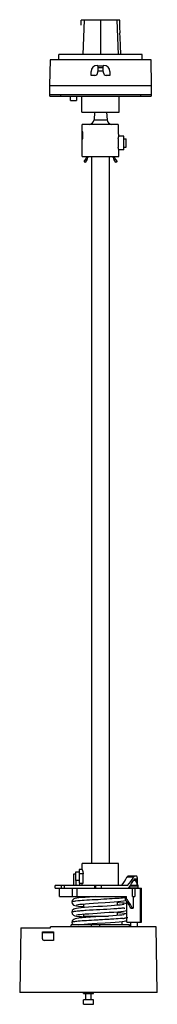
# Model space of a CAD drawing. Header units: millimetres. Extents: x 209 to 290, y 55 to 636.
import ezdxf

# ---------------------------------------------------------------- set-up
doc = ezdxf.new("R2010")
doc.units = ezdxf.units.MM
doc.header["$LTSCALE"] = 44.823277
doc.layers.get('0').update_dxf_attribs({"linetype": 'CONTINUOUS'})

msp = doc.modelspace()

# ---------------------------------------------------------------- linework, layer by layer
at = {"color": 7, "linetype": 'Continuous'}
for p, q in [((245.6, 632.6), (245.6, 635.62)), ((268.19, 635.62), (245.6, 635.62)), ((247.26, 635.62), (246.47, 615.37)), ((250.95, 635.62), (250.95, 635.87)), ((250.95, 635.87), (262.96, 635.87)), ((251.87, 635.87), (251.87, 635.62)), ((253.41, 635.62), (253.41, 635.87)), ((254.25, 635.62), (254.25, 635.87)), ((256.85, 635.62), (256.84, 615.37)), ((259.45, 635.87), (259.45, 635.62)), ((259.53, 635.62), (259.53, 635.87)), ((260.47, 635.87), (260.47, 635.62)), ((262.01, 635.62), (262.01, 635.87)), ((262.95, 635.87), (262.95, 635.62)), ((262.96, 635.62), (262.96, 635.87)), ((266.44, 635.62), (267.23, 615.37)), ((268.02, 635.62), (268.16, 631.57)), ((268.19, 631.17), (268.19, 635.62)), ((268.18, 631.17), (268.28, 628.2)), ((268.19, 631.17), (268.18, 631.17)), ((227.17, 612.15), (226.91, 597.05)), ((286.65, 612.15), (227.17, 612.15)), ((232.41, 612.15), (232.41, 615.37)), ((281.41, 615.37), (232.41, 615.37)), ((281.41, 612.15), (281.41, 615.37)), ((286.91, 597.05), (286.65, 612.15)), ((251.41, 603.05), (251.41, 605.35)), ((254.91, 608.85), (255.41, 608.85)), ((255.16, 605.25), (255.16, 604.55)), ((255.41, 605.25), (255.16, 605.25)), ((255.41, 608.85), (255.41, 605.25)), ((255.41, 608.65), (258.41, 608.65)), ((258.41, 607.45), (255.41, 607.45)), ((258.41, 605.55), (255.41, 605.55)), ((258.41, 605.25), (258.41, 608.85)), ((258.41, 608.85), (258.91, 608.85)), ((258.66, 605.25), (258.41, 605.25)), ((258.66, 604.55), (258.66, 605.25)), ((262.41, 605.35), (262.41, 603.05)), ((253.66, 603.05), (251.41, 603.05)), ((262.41, 603.05), (260.16, 603.05)), ((226.91, 597.05), (226.91, 591.8)), ((226.91, 597.05), (286.91, 597.05)), ((286.91, 591.8), (286.91, 597.05)), ((226.91, 591.8), (286.91, 591.8)), ((227.11, 590.8), (227.11, 591.8)), ((227.11, 590.8), (286.71, 590.8)), ((233.26, 591.8), (233.26, 590.8)), ((239.3, 588.2), (239.3, 590.8)), ((239.3, 588.2), (242.7, 588.2)), ((242.7, 590.8), (242.7, 588.2)), ((245.91, 581.28), (245.91, 590.8)), ((267.91, 581.28), (267.91, 590.8)), ((280.56, 590.8), (280.56, 591.8)), ((286.71, 591.8), (286.71, 590.8)), ((245.91, 581.28), (267.91, 581.28)), ((253.44, 581.28), (253.09, 576.89)), ((260.41, 581.28), (260.75, 576.89)), ((253.09, 576.89), (260.75, 576.89)), ((245.91, 570.13), (245.91, 565.13)), ((245.91, 570.13), (246.12, 570.13)), ((246.12, 570.13), (246.12, 574.13)), ((267.26, 574.13), (246.12, 574.13)), ((267.26, 574.13), (267.26, 568.33)), ((245.91, 565.13), (246.12, 565.13)), ((246.12, 555.13), (246.12, 565.13)), ((267.72, 568.33), (267.26, 568.33)), ((267.26, 565.52), (267.26, 560.73)), ((267.72, 567.13), (267.72, 568.33)), ((270.56, 567.13), (267.72, 567.13)), ((270.56, 559.13), (270.56, 567.13)), ((270.56, 565.63), (271.96, 565.63)), ((271.96, 560.63), (271.96, 565.63)), ((267.72, 555.13), (267.72, 559.13)), ((270.56, 559.13), (267.72, 559.13)), ((270.56, 560.63), (271.96, 560.63)), ((246.12, 555.13), (267.72, 555.13)), ((247.19, 552.13), (248.26, 553.66)), ((247.84, 551.67), (247.19, 552.13)), ((248.92, 553.2), (247.84, 551.67)), ((248.61, 554.63), (248.66, 555.13)), ((249.46, 555.13), (249.41, 554.56)), ((251.66, 555.13), (251.66, 138.13)), ((262.01, 555.13), (262.01, 138.13)), ((264.41, 554.56), (264.36, 555.13)), ((265.97, 551.67), (264.9, 553.2)), ((265.16, 555.13), (265.2, 554.63)), ((265.56, 553.66), (266.63, 552.13)), ((266.63, 552.13), (265.97, 551.67)), ((246.08, 134.63), (244.31, 134.63)), ((244.31, 134.63), (244.31, 126.63)), ((267.58, 138.13), (246.08, 138.13)), ((246.08, 134.63), (246.08, 138.13)), ((267.58, 125.13), (267.58, 138.13)), ((241.14, 132.13), (242.16, 132.13)), ((241.14, 125.13), (241.14, 132.13)), ((244.31, 133.13), (242.16, 133.13)), ((242.16, 133.13), (242.16, 128.13)), ((244.31, 128.13), (242.16, 128.13)), ((242.31, 128.13), (242.31, 125.13)), ((246.74, 132.15), (244.31, 132.15)), ((246.74, 126.63), (246.74, 132.15)), ((276.28, 130.04), (272.46, 130.04)), ((278.32, 130.63), (273.03, 130.63)), ((277.6, 128.19), (276.31, 128.17)), ((276.99, 129.13), (278.32, 129.13)), ((277.42, 128.47), (278.48, 128.47)), ((277.6, 128.19), (278.81, 125.21)), ((272.89, 125.13), (230.3, 125.13)), ((230.3, 123.63), (230.3, 125.13)), ((230.3, 123.63), (281.12, 123.63)), ((232.85, 118.63), (232.85, 123.63)), ((233.8, 125.13), (233.8, 123.63)), ((235.46, 125.13), (235.46, 123.63)), ((240.49, 118.63), (240.49, 123.63)), ((243.13, 118.63), (243.13, 123.63)), ((244.31, 126.63), (246.74, 126.63)), ((244.81, 125.13), (244.81, 126.63)), ((246.08, 125.13), (246.08, 126.63)), ((253.44, 125.13), (253.44, 123.63)), ((254.12, 123.63), (254.12, 125.13)), ((257.31, 125.13), (257.31, 123.63)), ((257.43, 123.63), (257.43, 125.13)), ((273.58, 123.63), (273.58, 124.07)), ((273.94, 124.55), (273.94, 124.24)), ((278.84, 124.33), (273.94, 124.24)), ((273.94, 124.24), (273.99, 123.63)), ((278.81, 125.21), (274.37, 125.13)), ((275.7, 118.63), (275.7, 123.63)), ((277.12, 123.63), (277.12, 118.63)), ((278.84, 124.33), (278.8, 123.63)), ((278.81, 125.21), (278.84, 124.33)), ((280.45, 103.63), (280.45, 123.63)), ((281.07, 103.63), (281.07, 123.63)), ((281.13, 103.63), (281.13, 123.63)), ((232.85, 118.63), (272.23, 118.63)), ((246.98, 118.63), (246.98, 118.13)), ((271.33, 118.63), (271.33, 117.43)), ((271.33, 117.43), (272.23, 117.43)), ((271.38, 116.26), (272, 116.42)), ((272.23, 117.43), (272.23, 118.63)), ((275.7, 118.63), (277.12, 118.63)), ((276.2, 118.63), (276.2, 111.83)), ((239.97, 115.43), (239.97, 115.43)), ((246.98, 114.34), (246.98, 112.14)), ((266.68, 115.72), (266.68, 113.51)), ((272.23, 110.48), (272.42, 110.6)), ((272.42, 103.63), (272.42, 115.8)), ((274.72, 111.83), (276.2, 111.83)), ((239.97, 109.43), (239.97, 109.43)), ((245.75, 106.83), (247.91, 106.64)), ((246.98, 108.34), (246.98, 107.13)), ((246.99, 107.13), (261.57, 107.13)), ((247.91, 106.64), (250.56, 106.45)), ((250.23, 106.38), (250.23, 107.13)), ((250.3, 106.39), (250.3, 107.13)), ((254.12, 106.65), (251.03, 106.44)), ((252.57, 107.13), (252.57, 106.54)), ((253.87, 107.13), (253.87, 106.63)), ((258.81, 106.95), (254.12, 106.65)), ((256.32, 106.79), (256.32, 107.13)), ((256.86, 104.93), (256.35, 104.9)), ((256.86, 104.93), (256.36, 104.9)), ((257.75, 106.88), (257.75, 107.13)), ((258.11, 107.13), (258.11, 106.9)), ((266.23, 107.47), (264.1, 107.31)), ((268, 107.63), (266.23, 107.47)), ((266.68, 109.72), (266.68, 107.51)), ((210, 100.23), (209.33, 62.03)), ((210, 100.23), (227.5, 100.23)), ((289.66, 100.83), (227.5, 100.83)), ((227.5, 100.23), (227.5, 100.83)), ((273.96, 102.03), (239.71, 102.03)), ((239.71, 100.83), (239.71, 102.03)), ((239.96, 103.43), (240.16, 102.59)), ((239.97, 103.43), (239.97, 103.43)), ((240.16, 102.59), (240.55, 102.03)), ((251.47, 102.03), (251.47, 100.83)), ((256.38, 102.03), (256.38, 100.83)), ((269.68, 102.03), (269.68, 104.01)), ((272.42, 103.63), (281.12, 103.63)), ((273.96, 100.83), (273.96, 102.03)), ((274.47, 103.63), (274.47, 100.83)), ((278.42, 103.63), (278.42, 100.83)), ((290.33, 62.03), (289.66, 100.83)), ((222.66, 97.83), (229.31, 97.83)), ((222.66, 93.83), (222.66, 97.83)), ((222.66, 97.56), (229.31, 97.56)), ((229.31, 97.83), (229.31, 92.83)), ((229.31, 92.83), (223.66, 92.83)), ((290.33, 62.03), (209.33, 62.03)), ((246.83, 61.53), (246.83, 62.03)), ((246.83, 61.53), (252.83, 61.53)), ((248.33, 57.83), (248.33, 61.53)), ((251.33, 57.83), (251.33, 61.53)), ((252.83, 61.53), (252.83, 62.03)), ((252.83, 57.83), (246.83, 57.83)), ((246.83, 55.13), (246.83, 57.83)), ((246.83, 55.13), (252.83, 55.13)), ((252.83, 55.13), (252.83, 57.83))]:
    msp.add_line(p, q, dxfattribs=at)
for points in [[(268.84, 615.37), (268.59, 620.65), (268.39, 625.38), (268.28, 628.2)], [(247.92, 118.21), (245.88, 118.04), (244.22, 117.87), (242.9, 117.7), (241.94, 117.52), (241.14, 117.25), (240.2, 116.35), (239.97, 115.43)], [(253.84, 118.63), (253.24, 118.59), (250.37, 118.4), (247.92, 118.21)], [(259.74, 115.22), (262.49, 115.4), (265, 115.59), (267.17, 115.76), (268.96, 115.93), (270.35, 116.09), (271.38, 116.26)], [(239.96, 115.43), (240.16, 114.58), (241.06, 113.65), (241.81, 113.37)], [(270.89, 114.03), (270.88, 114.02), (270.47, 113.94), (269.67, 113.82), (268.52, 113.68), (267.03, 113.54), (265.23, 113.39), (263.12, 113.23), (260.73, 113.07), (258.12, 112.9), (255.34, 112.72), (252.49, 112.54), (249.77, 112.35), (247.39, 112.17), (245.46, 112), (243.94, 111.84), (242.77, 111.68), (241.87, 111.5), (241.12, 111.24), (240.21, 110.36), (239.97, 109.43)], [(241.81, 113.37), (242.69, 113.19), (243.85, 113.03), (245.4, 112.86), (246.98, 112.72)], [(242.77, 113.83), (242.76, 113.82), (242.99, 113.88), (243.68, 114), (244.77, 114.13), (246.23, 114.28), (248.06, 114.44), (250.24, 114.6), (252.74, 114.77), (255.47, 114.95), (259.74, 115.22)], [(259.24, 109.19), (262.07, 109.38), (264.71, 109.56), (267.03, 109.75), (268.94, 109.93), (270.38, 110.1), (271.42, 110.27), (272.23, 110.48)], [(272.42, 114.28), (271.78, 114.51), (270.86, 114.69), (269.59, 114.86), (267.88, 115.03), (266.68, 115.13)], [(239.96, 109.43), (240.16, 108.58), (241.07, 107.65), (241.86, 107.36)], [(244.24, 105.87), (242.9, 105.7), (241.93, 105.52), (241.14, 105.24), (240.22, 104.37), (239.97, 103.43)], [(241.86, 107.36), (242.78, 107.17), (244.05, 107), (245.75, 106.83)], [(242.76, 107.82), (242.76, 107.82), (243.01, 107.88), (243.7, 108), (244.77, 108.13), (246.19, 108.28), (247.94, 108.43), (250.01, 108.58), (252.37, 108.75), (255.01, 108.92), (259.24, 109.19)], [(251.03, 106.44), (248.29, 106.24), (246.02, 106.05), (244.24, 105.87)], [(264.1, 107.31), (261.63, 107.13), (258.81, 106.95)], [(272.42, 108.28), (271.81, 108.5), (270.92, 108.68), (269.73, 108.84), (268.18, 109), (266.68, 109.14)], [(270.9, 108.03), (270.86, 108.02), (270.35, 107.92), (269.38, 107.78), (268, 107.63)], [(269.57, 104), (270.86, 104.17), (271.8, 104.35), (272.42, 104.58)], [(244.23, 102.07), (245.58, 102.22), (247.34, 102.38), (249.48, 102.54)], [(249.48, 102.54), (251.99, 102.72), (254.85, 102.91), (259.64, 103.22)], [(259.64, 103.22), (262.8, 103.43), (265.58, 103.63), (267.83, 103.82), (269.57, 104)]]:
    msp.add_lwpolyline(points, dxfattribs=at)
for centre, radius, start, end in [((254.91, 605.35), 3.5, 90, 180), ((253.66, 604.55), 1.5, 270, 360), ((260.16, 604.55), 1.5, 180, 270), ((258.91, 605.35), 3.5, 0, 90), ((250.08, 577.13), 3.02, 277.37131, 355.47379), ((263.77, 577.13), 3.02, 184.52621, 262.62869), ((246.62, 554.81), 2, 325, 354.91508), ((246.62, 554.81), 2.8, 325, 354.91508), ((267.2, 554.81), 2.8, 185.08492, 215), ((267.2, 554.81), 2, 185.08492, 215), ((276.21, 127.63), 1.5, 22.00034, 65.06274), ((146.95, 119.88), 126.73, 1.69614, 1.91556), ((265.45, 165.15), 53.56, 275.87045, 276.21299), ((263.38, 179.54), 74.06, 275.10713, 275.83179), ((265.28, 160.84), 55.26, 275.84174, 276.15809)]:
    msp.add_arc(centre, radius, start, end, dxfattribs=at)
for centre, major_axis, ratio, start_param, end_param in [((256.83, 124.82), (16.02, 12.45), 0.418482, -1.055027, -0.698446), ((256.83, 124.82), (20.78, 16.14), 0.418482, -1.059971, -0.787894), ((256.83, 122.86), (20.78, 16.14), 0.418482, -1.034973, -0.741526), ((256.83, 118.82), (0.58, 60.03), 0.363844, -1.451514, -1.405805), ((256.83, 123.2), (0.58, 60.03), 0.363844, -1.528605, -1.470866), ((256.83, 117.88), (-18.91, 18.91), 0.404026, -2.255814, -1.976779), ((256.83, 117.88), (-20.12, 20.12), 0.404026, -2.237266, -1.975461)]:
    msp.add_ellipse(centre, major_axis=major_axis, ratio=ratio, start_param=start_param, end_param=end_param, dxfattribs=at)
for points, knots in [([(268.16, 631.57), (268.17, 631.54), (268.17, 631.48), (268.17, 631.4), (268.17, 631.29), (268.17, 631.22), (268.18, 631.17)], [0, 0, 0, 0, 0.250029, 0.437485, 0.625017, 1, 1, 1, 1]), ([(246.12, 570.13), (246.12, 570.11), (246.14, 570.04), (246.18, 569.79), (246.23, 569.57), (246.26, 569.39)], [0, 0, 0, 0, 0.080598, 0.280282, 1, 1, 1, 1]), ([(246.26, 569.39), (246.3, 569.12), (246.45, 567.95), (246.4, 566.76), (246.26, 565.86)], [0, 0, 0, 0, 0.230419, 1, 1, 1, 1]), ([(246.26, 565.86), (246.23, 565.69), (246.18, 565.46), (246.14, 565.22), (246.12, 565.15), (246.12, 565.13)], [0, 0, 0, 0, 0.719706, 0.919368, 1, 1, 1, 1]), ([(267.26, 565.52), (267.31, 565.74), (267.41, 566.13), (267.54, 566.58), (267.63, 566.85), (267.68, 566.99), (267.7, 567.08), (267.72, 567.12), (267.72, 567.13)], [0, 0, 0, 0, 0.405348, 0.720096, 0.836803, 0.923383, 0.978148, 1, 1, 1, 1]), ([(267.72, 559.13), (267.72, 559.14), (267.7, 559.18), (267.68, 559.27), (267.63, 559.4), (267.54, 559.68), (267.41, 560.12), (267.31, 560.51), (267.26, 560.73)], [0, 0, 0, 0, 0.021846, 0.076606, 0.163188, 0.2799, 0.594653, 1, 1, 1, 1]), ([(246.09, 134.63), (246.07, 134.64), (246.14, 134.52), (246.14, 134.45), (246.24, 134.2), (246.33, 133.93), (246.44, 133.56), (246.59, 132.97), (246.69, 132.49), (246.74, 132.15)], [0, 0, 0, 0, 0.018345, 0.073056, 0.161746, 0.281348, 0.42861, 0.600206, 1, 1, 1, 1]), ([(272.46, 130.04), (272.5, 130.13), (272.59, 130.29), (272.76, 130.51), (272.93, 130.63), (273.03, 130.63)], [0, 0, 0, 0, 0.347413, 0.626098, 1, 1, 1, 1]), ([(276.99, 130.63), (276.93, 130.63), (276.8, 130.6), (276.61, 130.48), (276.43, 130.29), (276.33, 130.13), (276.28, 130.04)], [0, 0, 0, 0, 0.191098, 0.414071, 0.682238, 1, 1, 1, 1]), ([(276.72, 128.89), (276.74, 128.93), (276.78, 128.99), (276.85, 129.07), (276.92, 129.12), (276.97, 129.13), (276.99, 129.13)], [0, 0, 0, 0, 0.317073, 0.583654, 0.80608, 1, 1, 1, 1]), ([(278.43, 130.54), (278.42, 130.56), (278.39, 130.61), (278.34, 130.63), (278.32, 130.63)], [0, 0, 0, 0, 0.574296, 1, 1, 1, 1]), ([(278.32, 129.13), (278.34, 129.13), (278.36, 129.11), (278.39, 129.06), (278.42, 128.98), (278.43, 128.92), (278.43, 128.88)], [0, 0, 0, 0, 0.126938, 0.325209, 0.616437, 1, 1, 1, 1]), ([(278.63, 128.98), (278.62, 129.16), (278.61, 129.49), (278.58, 129.94), (278.53, 130.25), (278.48, 130.44), (278.45, 130.51), (278.43, 130.54)], [0, 0, 0, 0, 0.338721, 0.627231, 0.850352, 0.934503, 1, 1, 1, 1]), ([(278.43, 128.88), (278.44, 128.85), (278.46, 128.72), (278.47, 128.58), (278.48, 128.47)], [0, 0, 0, 0, 0.216204, 1, 1, 1, 1]), ([(267, 117.55), (264.9, 117.4), (260.46, 117.13), (253.88, 116.76), (247.8, 116.4), (244.05, 116.13), (242.45, 115.95)], [0, 0, 0, 0, 0.257465, 0.541753, 0.804249, 1, 1, 1, 1]), ([(271.71, 117.96), (271.4, 117.92), (269.83, 117.75), (268.26, 117.64), (267, 117.55)], [0, 0, 0, 0, 0.20098, 1, 1, 1, 1]), ([(242.45, 115.95), (242.09, 115.91), (241.47, 115.84), (240.7, 115.72), (240.23, 115.61), (240.02, 115.52), (239.97, 115.46), (239.97, 115.43)], [0, 0, 0, 0, 0.419427, 0.727092, 0.917334, 0.970049, 1, 1, 1, 1]), ([(270.93, 111.87), (270.02, 111.78), (267.95, 111.61), (263.17, 111.28), (256.6, 110.92), (250.06, 110.55), (245.35, 110.22), (243.35, 110.05), (242.47, 109.95)], [0, 0, 0, 0, 0.096698, 0.218045, 0.504236, 0.788143, 0.906943, 1, 1, 1, 1]), ([(242.47, 109.95), (242.11, 109.92), (241.48, 109.84), (240.7, 109.72), (240.23, 109.61), (240.02, 109.52), (239.97, 109.46), (239.97, 109.43)], [0, 0, 0, 0, 0.419748, 0.727107, 0.917248, 0.970033, 1, 1, 1, 1]), ([(254.61, 104.8), (252.61, 104.69), (249, 104.48), (245.38, 104.23), (243.77, 104.08)], [0, 0, 0, 0, 0.553111, 1, 1, 1, 1]), ([(263.58, 105.32), (263.04, 105.29), (260.8, 105.15), (258.56, 105.03), (256.86, 104.93)], [0, 0, 0, 0, 0.240703, 1, 1, 1, 1]), ([(269.97, 105.78), (269.52, 105.74), (267.39, 105.56), (265.26, 105.42), (263.58, 105.32)], [0, 0, 0, 0, 0.214089, 1, 1, 1, 1]), ([(272.93, 106.14), (272.81, 106.12), (272.24, 106.02), (271.67, 105.95), (271.21, 105.9)], [0, 0, 0, 0, 0.199625, 1, 1, 1, 1]), ([(243.77, 104.08), (243.23, 104.03), (242.29, 103.94), (241.2, 103.8), (240.56, 103.69), (240.25, 103.61), (240.06, 103.54), (239.97, 103.46), (239.97, 103.43)], [0, 0, 0, 0, 0.419336, 0.729768, 0.840699, 0.921695, 0.973476, 1, 1, 1, 1]), ([(222.66, 93.83), (222.66, 93.57), (222.87, 93.04), (223.4, 92.83), (223.66, 92.83)], [0, 0, 0, 0, 0.499974, 1, 1, 1, 1])]:
    msp.add_open_spline(points, degree=3, knots=knots, dxfattribs=at)
msp.add_open_spline([(256.35, 104.9), (255.77, 104.87), (255.19, 104.84), (254.61, 104.8)], degree=3, dxfattribs=at)

doc.saveas('drawing.dxf')
